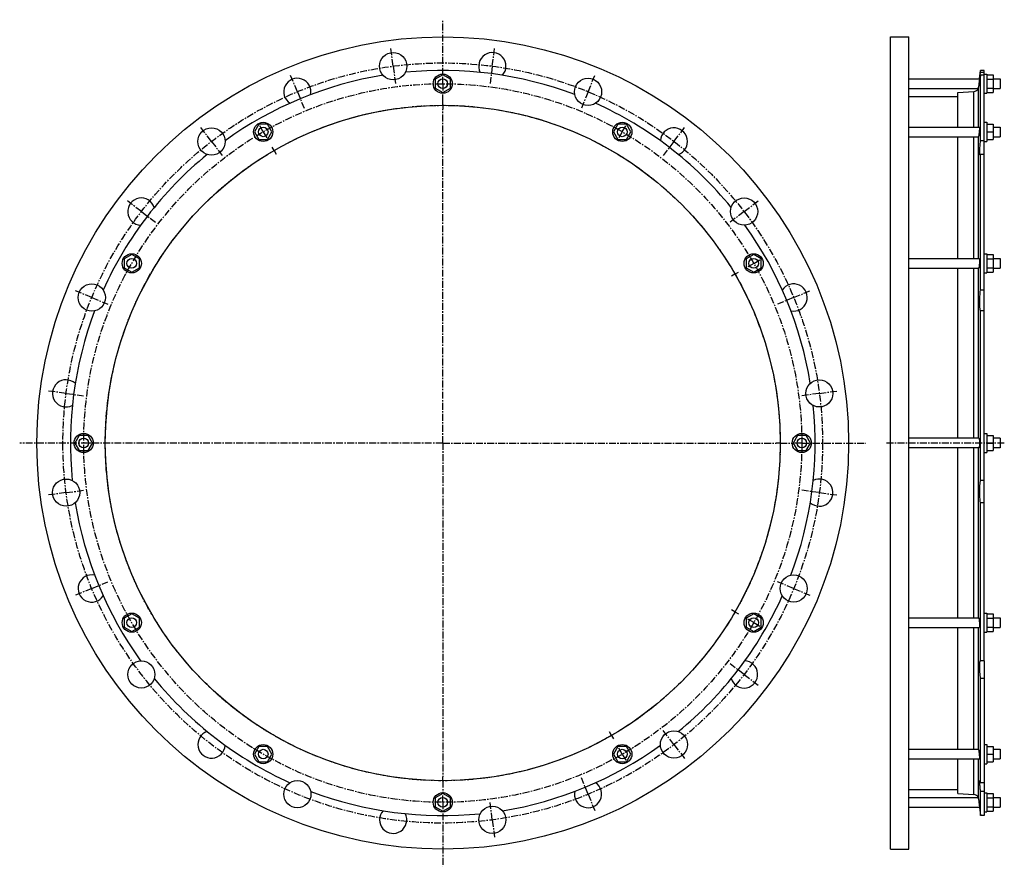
# Model space of a CAD drawing. Header units: millimetres. Extents: x -588 to 643, y -400 to 658.
import ezdxf

# ---------------------------------------------------------------- set-up
doc = ezdxf.new("R2010")
doc.units = ezdxf.units.MM
doc.header["$LTSCALE"] = 23.1
doc.linetypes.add('CENTER', pattern=[0.6, 0.375, -0.075, 0.075, -0.075])
doc.layers.get('0').update_dxf_attribs({"linetype": 'CONTINUOUS'})
doc.layers.add('AXES', color=7, linetype='CONTINUOUS')
doc.layers.add('ROUNDS', color=7, linetype='CONTINUOUS')

msp = doc.modelspace()

# ---------------------------------------------------------------- linework, layer by layer
at = {"color": 7, "linetype": 'Continuous'}
for p, q in [((500.6, -378.8), (500.6, 636.2)), ((500.6, 636.2), (523.6, 636.2)), ((523.6, -378.8), (523.6, 636.2)), ((618, 594.3), (613.2, 594.3)), ((-59.2, 588.7), (-68.7, 583.2)), ((-68.7, 583.2), (-68.7, 572.2)), ((-49.7, 583.2), (-59.2, 588.7)), ((-49.7, 572.2), (-49.7, 583.2)), ((618, 589.7), (621, 589.7)), ((621, 589.7), (621, 565.7)), ((621, 588.7), (629, 588.7)), ((621, 583.2), (629, 583.2)), ((629, 588.7), (629, 566.7)), ((-68.7, 572.2), (-59.2, 566.7)), ((-59.2, 566.7), (-49.7, 572.2)), ((584.7, 523.5), (584.7, 566.6)), ((621, 572.2), (629, 572.2)), ((621, 566.7), (629, 566.7)), ((523.6, 561.8), (584.7, 561.8)), ((618, 565.7), (621, 565.7)), ((618, 529.5), (621, 529.5)), ((621, 529.5), (621, 505.5)), ((-289.2, 527), (-294.7, 517.5)), ((-294.7, 517.5), (-289.2, 508)), ((-278.3, 527), (-289.2, 527)), ((-272.8, 517.5), (-278.3, 527)), ((-278.3, 508), (-272.8, 517.5)), ((159.8, 527), (154.3, 517.5)), ((154.3, 517.5), (159.8, 508)), ((170.7, 527), (159.8, 527)), ((176.2, 517.5), (170.7, 527)), ((170.7, 508), (176.2, 517.5)), ((621, 527), (629, 527)), ((621, 517.5), (629, 517.5)), ((629, 527), (629, 508)), ((-289.2, 508), (-278.3, 508)), ((159.8, 508), (170.7, 508)), ((584.7, 359.2), (584.7, 511.5)), ((618, 505.5), (621, 505.5)), ((621, 508), (629, 508)), ((-448.1, 364.2), (-457.6, 358.7)), ((-457.6, 358.7), (-457.6, 347.7)), ((-438.6, 358.7), (-448.1, 364.2)), ((-438.6, 347.7), (-438.6, 358.7)), ((329.6, 364.2), (320.1, 358.7)), ((320.1, 358.7), (320.1, 347.7)), ((339.1, 358.7), (329.6, 364.2)), ((339.1, 347.7), (339.1, 358.7)), ((618, 365.2), (621, 365.2)), ((621, 365.2), (621, 341.2)), ((621, 364.2), (629, 364.2)), ((621, 358.7), (629, 358.7)), ((629, 364.2), (629, 342.2)), ((-457.6, 347.7), (-448.1, 342.2)), ((-448.1, 342.2), (-438.6, 347.7)), ((320.1, 347.7), (329.6, 342.2)), ((329.6, 342.2), (339.1, 347.7)), ((584.7, 134.7), (584.7, 347.2)), ((621, 347.7), (629, 347.7)), ((618, 341.2), (621, 341.2)), ((621, 342.2), (629, 342.2)), ((-513.7, 138.2), (-519.2, 128.7)), ((-502.8, 138.2), (-513.7, 138.2)), ((-497.3, 128.7), (-502.8, 138.2)), ((384.3, 138.2), (378.8, 128.7)), ((395.2, 138.2), (384.3, 138.2)), ((400.7, 128.7), (395.2, 138.2)), ((618, 140.7), (621, 140.7)), ((621, 140.7), (621, 116.7)), ((621, 138.2), (629, 138.2)), ((629, 138.2), (629, 119.2)), ((-519.2, 128.7), (-513.7, 119.2)), ((-502.8, 119.2), (-497.3, 128.7)), ((378.8, 128.7), (384.3, 119.2)), ((395.2, 119.2), (400.7, 128.7)), ((621, 128.7), (629, 128.7)), ((638, 134.7), (629, 134.7)), ((-513.7, 119.2), (-502.8, 119.2)), ((384.3, 119.2), (395.2, 119.2)), ((584.7, -89.8), (584.7, 122.7)), ((618, 116.7), (621, 116.7)), ((621, 119.2), (629, 119.2)), ((638, 122.7), (629, 122.7)), ((-448.1, -84.8), (-457.6, -90.3)), ((-438.6, -90.3), (-448.1, -84.8)), ((329.6, -84.8), (320.1, -90.3)), ((339.1, -90.3), (329.6, -84.8)), ((618, -83.8), (621, -83.8)), ((621, -83.8), (621, -107.8)), ((621, -84.8), (629, -84.8)), ((629, -84.8), (629, -106.8)), ((-457.6, -90.3), (-457.6, -101.3)), ((-438.6, -101.3), (-438.6, -90.3)), ((320.1, -90.3), (320.1, -101.3)), ((339.1, -101.3), (339.1, -90.3)), ((621, -90.3), (629, -90.3)), ((-457.6, -101.3), (-448.1, -106.8)), ((-448.1, -106.8), (-438.6, -101.3)), ((320.1, -101.3), (329.6, -106.8)), ((329.6, -106.8), (339.1, -101.3)), ((584.7, -254.1), (584.7, -101.8)), ((618, -107.8), (621, -107.8)), ((621, -101.3), (629, -101.3)), ((621, -106.8), (629, -106.8)), ((-289.2, -250.6), (-294.7, -260.1)), ((-278.3, -250.6), (-289.2, -250.6)), ((-272.8, -260.1), (-278.3, -250.6)), ((159.8, -250.6), (154.3, -260.1)), ((170.7, -250.6), (159.8, -250.6)), ((176.2, -260.1), (170.7, -250.6)), ((618, -248.1), (621, -248.1)), ((621, -248.1), (621, -272.1)), ((621, -250.6), (629, -250.6)), ((629, -250.6), (629, -269.6)), ((-294.7, -260.1), (-289.2, -269.6)), ((-289.2, -269.6), (-278.3, -269.6)), ((-278.3, -269.6), (-272.8, -260.1)), ((154.3, -260.1), (159.8, -269.6)), ((159.8, -269.6), (170.7, -269.6)), ((170.7, -269.6), (176.2, -260.1)), ((584.7, -309.2), (584.7, -266.1)), ((621, -260.1), (629, -260.1)), ((621, -269.6), (629, -269.6)), ((618, -272.1), (621, -272.1)), ((523.6, -304.4), (584.7, -304.4)), ((-59.2, -309.3), (-68.7, -314.8)), ((-68.7, -314.8), (-68.7, -325.8)), ((-49.7, -314.8), (-59.2, -309.3)), ((-49.7, -325.8), (-49.7, -314.8)), ((618, -308.3), (621, -308.3)), ((621, -308.3), (621, -332.3)), ((621, -309.3), (629, -309.3)), ((621, -314.8), (629, -314.8)), ((629, -309.3), (629, -331.3)), ((-68.7, -325.8), (-59.2, -331.3)), ((-59.2, -331.3), (-49.7, -325.8)), ((618, -332.3), (621, -332.3)), ((621, -325.8), (629, -325.8)), ((621, -331.3), (629, -331.3)), ((618, -336.9), (613.2, -336.9)), ((500.6, -378.8), (523.6, -378.8))]:
    msp.add_line(p, q, dxfattribs=at)
for centre, radius in [((-59.2, 128.7), 507.5), ((-59.2, 577.7), 12), ((-59.2, 128.7), 422), ((-283.7, 517.5), 12), ((165.3, 517.5), 12), ((-448.1, 353.2), 12), ((329.6, 353.2), 12), ((-508.2, 128.7), 12), ((389.8, 128.7), 12), ((-448.1, -95.8), 12), ((329.6, -95.8), 12), ((-283.7, -260.1), 12), ((165.3, -260.1), 12), ((-59.2, -320.3), 12)]:
    msp.add_circle(centre, radius, dxfattribs=at)
at = {"layer": 'AXES', "color": 7, "linetype": 'CENTER'}
for p, q in [((-59.2, 588.7), (-59.2, 657.7)), ((-121.2, 599.6), (-124.1, 621.5)), ((2.8, 599.6), (5.6, 621.5)), ((-121.2, 599.6), (-118.4, 577.8)), ((2.8, 599.6), (-0.1, 577.8)), ((-241, 567.5), (-249.4, 587.9)), ((-59.2, 577.7), (-59.2, 588.7)), ((122.5, 567.5), (130.9, 587.9)), ((-241, 567.5), (-232.6, 547.2)), ((-59.2, 577.7), (-59.2, 566.7)), ((-59.2, 555.7), (-59.2, 566.7)), ((122.5, 567.5), (114.1, 547.2)), ((-59.2, 550.7), (-59.2, 555.7)), ((-59.2, 550.7), (-59.2, 545.7)), ((-59.2, 128.7), (-59.2, 545.7)), ((-348.4, 505.5), (-361.8, 523)), ((-283.7, 517.5), (-289.2, 527.1)), ((-283.7, 517.5), (-278.2, 508)), ((165.3, 517.5), (159.8, 508)), ((165.3, 517.5), (170.8, 527.1)), ((229.9, 505.5), (243.3, 523)), ((-348.4, 505.5), (-335, 488.1)), ((229.9, 505.5), (216.5, 488.1)), ((-270.2, 494.2), (-272.7, 498.5)), ((-270.2, 494.2), (-267.7, 489.8)), ((-436.1, 417.9), (-453.5, 431.3)), ((317.6, 417.9), (335.1, 431.3)), ((-436.1, 417.9), (-418.6, 404.5)), ((317.6, 417.9), (300.1, 404.5)), ((329.6, 353.2), (339.1, 358.7)), ((329.6, 353.2), (320.1, 347.7)), ((306.2, 339.7), (301.9, 337.2)), ((306.2, 339.7), (310.5, 342.2)), ((-498.1, 310.5), (-518.4, 318.9)), ((-498.1, 310.5), (-477.8, 302.1)), ((379.6, 310.5), (359.3, 302.1)), ((379.6, 310.5), (399.9, 318.9)), ((-530.2, 190.7), (-552, 193.6)), ((-530.2, 190.7), (-508.4, 187.8)), ((411.7, 190.7), (389.9, 187.8)), ((411.7, 190.7), (433.5, 193.6)), ((-59.2, 128.7), (-588.2, 128.7)), ((-59.2, 128.7), (-59.2, -288.3)), ((-59.2, 128.7), (357.8, 128.7)), ((362.8, 128.7), (357.8, 128.7)), ((362.8, 128.7), (378.8, 128.7)), ((389.8, 128.7), (378.8, 128.7)), ((389.8, 128.7), (469.7, 128.7)), ((643, 128.7), (495.6, 128.7)), ((-530.2, 66.7), (-552, 63.8)), ((-530.2, 66.7), (-508.4, 69.6)), ((411.7, 66.7), (389.9, 69.6)), ((411.7, 66.7), (433.5, 63.8)), ((-498.1, -53.1), (-477.8, -44.7)), ((379.6, -53.1), (359.3, -44.7)), ((-498.1, -53.1), (-518.4, -61.5)), ((379.6, -53.1), (399.9, -61.5)), ((306.2, -82.3), (301.9, -79.8)), ((306.2, -82.3), (310.5, -84.8)), ((329.6, -95.8), (320.1, -90.3)), ((329.6, -95.8), (339.1, -101.3)), ((317.6, -160.5), (300.1, -147.1)), ((317.6, -160.5), (335.1, -173.9)), ((151.8, -236.8), (149.3, -232.4)), ((229.9, -248.1), (216.5, -230.7)), ((151.8, -236.8), (154.3, -241.1)), ((165.3, -260.1), (159.8, -250.6)), ((229.9, -248.1), (243.3, -265.6)), ((165.3, -260.1), (170.8, -269.7)), ((-59.2, -293.3), (-59.2, -288.3)), ((-59.2, -293.3), (-59.2, -309.3)), ((122.5, -310.1), (114.1, -289.8)), ((-59.2, -320.3), (-59.2, -309.3)), ((122.5, -310.1), (130.9, -330.5)), ((-59.2, -320.3), (-59.2, -400.3)), ((2.8, -342.2), (-0.1, -320.4)), ((2.8, -342.2), (5.6, -364))]:
    msp.add_line(p, q, dxfattribs=at)
at = {"layer": 'AXES', "color": 7, "linetype": 'Continuous'}
for p, q in [((612, 583.7), (613.2, 594.3)), ((613.2, 591.9), (613.2, 594.3)), ((618, 591.9), (613.2, 591.9)), ((618, -143.5), (618, 594.3)), ((523.6, 583.7), (612, 583.7)), ((611.4, 579), (610.7, 573.4)), ((612, 583.7), (611.2, 577.7)), ((611.7, 581.2), (611.6, 580.7)), ((613.2, 506.5), (613.2, 588.3)), ((618, 588.3), (613.2, 588.3)), ((629, 583.7), (638, 583.7)), ((638, 583.7), (638, 571.7)), ((523.6, 571.7), (610.3, 571.7)), ((610.8, 573.8), (610.7, 573.4)), ((611, 575.9), (610.9, 575.4)), ((629, 571.7), (638, 571.7)), ((523.6, 523.5), (611.9, 523.5)), ((629, 523.5), (638, 523.5)), ((638, 523.5), (638, 511.5)), ((523.6, 511.5), (610.5, 511.5)), ((618, 506.5), (613.2, 506.5)), ((629, 511.5), (638, 511.5)), ((613.2, 319.8), (613.2, 489.4)), ((618, 489.4), (613.2, 489.4)), ((523.6, 359.2), (611.6, 359.2)), ((629, 359.2), (638, 359.2)), ((638, 359.2), (638, 347.2)), ((523.6, 347.2), (610.9, 347.2)), ((629, 347.2), (638, 347.2)), ((618, 319.8), (613.2, 319.8)), ((613.2, 81.9), (613.2, 293.8)), ((618, 293.8), (613.2, 293.8)), ((611.2, 134.7), (523.6, 134.7)), ((638, 134.7), (638, 122.7)), ((611.2, 122.7), (523.6, 122.7)), ((618, 81.9), (613.2, 81.9)), ((618, 54.1), (613.2, 54.1)), ((613.2, -143.5), (613.2, 54.1)), ((523.6, -89.8), (610.9, -89.8)), ((629, -89.8), (638, -89.8)), ((638, -89.8), (638, -101.8)), ((523.6, -101.8), (611.6, -101.8)), ((629, -101.8), (638, -101.8)), ((618, -143.5), (613.2, -143.5)), ((613.2, -143.5), (613.2, -143.5)), ((618, -143.6), (618, -336.9)), ((618, -165.7), (613.2, -165.7)), ((613.2, -295.9), (613.2, -165.7)), ((523.6, -254.1), (610.5, -254.1)), ((629, -254.1), (638, -254.1)), ((638, -254.1), (638, -266.1)), ((523.6, -266.1), (611.9, -266.1)), ((629, -266.1), (638, -266.1)), ((618, -295.9), (613.2, -295.9)), ((618, -306.6), (613.2, -306.6)), ((613.2, -336.9), (613.2, -306.6)), ((523.6, -314.3), (610.3, -314.3)), ((610.7, -316), (611.6, -323.3)), ((629, -314.3), (638, -314.3)), ((638, -314.3), (638, -326.3)), ((523.6, -326.3), (612, -326.3)), ((611.2, -320.3), (612, -326.3)), ((612, -326.3), (613.2, -336.9)), ((629, -326.3), (638, -326.3))]:
    msp.add_line(p, q, dxfattribs=at)
at = {"layer": 'AXES', "color": 9, "linetype": 'Continuous'}
for p, q in [((610.7, 523.5), (610.7, 573.4)), ((610.7, 359.2), (610.7, 511.7)), ((610.7, 134.7), (610.7, 347.2)), ((610.7, -89.8), (610.7, 122.7)), ((610.7, -254.3), (610.7, -101.8)), ((610.7, -316), (610.7, -266.1))]:
    msp.add_line(p, q, dxfattribs=at)
at = {"layer": 'AXES', "color": 7, "linetype": 'Continuous'}
for centre, radius in [((-121.2, 599.6), 17), ((-59.2, 577.7), 6), ((122.5, 567.5), 17), ((-348.4, 505.5), 17), ((-283.7, 517.5), 6), ((165.3, 517.5), 6), ((317.6, 417.9), 17), ((-448.1, 353.2), 6), ((329.6, 353.2), 6), ((-498.1, 310.5), 17), ((411.7, 190.7), 17), ((-508.2, 128.7), 6), ((389.8, 128.7), 6), ((-530.2, 66.7), 17), ((379.6, -53.1), 17), ((-448.1, -95.8), 6), ((329.6, -95.8), 6), ((-436.1, -160.5), 17), ((229.9, -248.1), 17), ((-283.7, -260.1), 6), ((165.3, -260.1), 6), ((-241, -310.1), 17), ((-59.2, -320.3), 6), ((2.8, -342.2), 17)]:
    msp.add_circle(centre, radius, dxfattribs=at)
at = {"layer": 'AXES', "color": 7, "linetype": 'CENTER'}
for radius in [475, 449, 422]:
    msp.add_circle((-59.2, 128.7), radius, dxfattribs=at)
at = {"layer": 'AXES', "color": 7, "linetype": 'Continuous'}
for centre, radius, start, end in [((2.8, 599.6), 17, 317.7733, 207.2236), ((-59.2, 128.7), 465.6, 69.2258, 95.7742), ((-59.2, 128.7), 465.6, 99.2258, 125.7742), ((-241, 567.5), 17, 347.7733, 237.2236), ((604.4, 574.2), 6.36, 273.5595, 337.0562), ((604.5, 574.2), 6.21, 336.7805, 353.009), ((-59.2, 128.7), 465.6, 39.2258, 65.7742), ((229.9, 505.5), 17, 287.7733, 177.2236), ((-59.2, 128.7), 465.6, 129.2258, 155.7742), ((-436.1, 417.9), 17, 17.7733, 267.2236), ((-59.2, 128.7), 465.6, 9.2258, 35.7742), ((379.6, 310.5), 17, 257.7733, 147.2236), ((-59.2, 128.7), 465.6, 159.2258, 185.7742), ((-530.2, 190.7), 17, 47.7733, 297.2236), ((-59.2, 128.7), 465.6, 339.2258, 5.7742), ((411.7, 66.7), 17, 227.7733, 117.2236), ((-59.2, 128.7), 465.6, 189.2258, 215.7742), ((-498.1, -53.1), 17, 77.7733, 327.2236), ((-59.2, 128.7), 465.6, 309.2258, 335.7742), ((317.6, -160.5), 17, 197.7733, 87.2236), ((-59.2, 128.7), 465.6, 219.2258, 245.7742), ((-348.4, -248.1), 17, 107.9542, 357.0435), ((-59.2, 128.7), 465.6, 279.2258, 305.7742), ((-59.2, 128.7), 465.6, 249.2258, 275.7742), ((122.5, -310.1), 17, 167.7733, 57.2236), ((604.4, -316.8), 6.36, 22.9438, 86.4405), ((604.5, -316.7), 6.21, 6.991, 23.2195), ((-121.2, -342.2), 17, 137.9542, 27.0435)]:
    msp.add_arc(centre, radius, start, end, dxfattribs=at)
for points, knots in [([(612.3, 582.6), (612.3, 582.6), (612.3, 582.7), (612.3, 582.7), (612.3, 582.7), (612.3, 582.8), (612.3, 582.9), (612.3, 583.1), (612.3, 583.3), (612.4, 583.7), (612.4, 584.1), (612.5, 584.6), (612.5, 585.2), (612.6, 585.8), (612.7, 586.5), (612.7, 587.3), (612.9, 588.5), (613, 590), (613.2, 591.3), (613.2, 591.9)], [0, 0, 0, 0, 0.001403, 0.004698, 0.010099, 0.017636, 0.027312, 0.039122, 0.069091, 0.107411, 0.153897, 0.208324, 0.270423, 0.339889, 0.416384, 0.499532, 0.58893, 0.784718, 1, 1, 1, 1]), ([(613.2, 588.3), (613.2, 587.9), (613.1, 587.1), (612.9, 585.9), (612.8, 585.1), (612.7, 584.5), (612.6, 584.1), (612.6, 583.8), (612.5, 583.5), (612.5, 583.2), (612.5, 583), (612.4, 582.9), (612.4, 582.8), (612.4, 582.7), (612.4, 582.7), (612.4, 582.6), (612.3, 582.6), (612.3, 582.6)], [0, 0, 0, 0, 0.22219, 0.420278, 0.592049, 0.667443, 0.735551, 0.796176, 0.849144, 0.894303, 0.931525, 0.960709, 0.981785, 0.989278, 0.994752, 0.998253, 1, 1, 1, 1]), ([(611.9, 523.5), (611.9, 523.5), (611.9, 523.5), (611.9, 523.5), (611.9, 523.5), (611.9, 523.4), (611.9, 523.3), (611.9, 523.2), (612, 523.1), (612, 522.9), (612, 522.7), (612, 522.3), (611.9, 521.8), (611.9, 521.2), (611.9, 520.5), (611.8, 519.8), (611.7, 518.8), (611.6, 517.5), (611.4, 516), (611.3, 515), (611.2, 514.5)], [0, 0, 0, 0, 0.002841, 0.004939, 0.007632, 0.014952, 0.02495, 0.037642, 0.053005, 0.070988, 0.091523, 0.139903, 0.197331, 0.262817, 0.335224, 0.413294, 0.495677, 0.66768, 0.83961, 1, 1, 1, 1]), ([(610.5, 511.5), (610.6, 511.5), (610.6, 511.6), (610.6, 511.6), (610.7, 511.7), (610.7, 511.7), (610.7, 511.7)], [0, 0, 0, 0, 0.191701, 0.409599, 0.674772, 1, 1, 1, 1]), ([(611.2, 514.5), (611.2, 514.2), (611.1, 513.6), (611, 512.8), (610.9, 512.3), (610.8, 511.9), (610.7, 511.8), (610.7, 511.7)], [0, 0, 0, 0, 0.342573, 0.630499, 0.852486, 0.935955, 1, 1, 1, 1]), ([(612.8, 488.5), (612.7, 488.5), (612.7, 488.6), (612.6, 488.6), (612.6, 488.8), (612.5, 488.9), (612.5, 489.1), (612.5, 489.3), (612.4, 489.6), (612.4, 490.1), (612.3, 490.7), (612.3, 491.7), (612.3, 492.7), (612.4, 493.9), (612.4, 495.2), (612.5, 497.2), (612.7, 499.8), (612.9, 503.1), (613.1, 505.3), (613.2, 506.5)], [0, 0, 0, 0, 0.003722, 0.008612, 0.015369, 0.024252, 0.035358, 0.048721, 0.064341, 0.0822, 0.124498, 0.175254, 0.23398, 0.300086, 0.372892, 0.451644, 0.623646, 0.808969, 1, 1, 1, 1]), ([(613.2, 489.4), (613.2, 489.3), (613.1, 489), (613, 488.8), (612.9, 488.7), (612.9, 488.6), (612.8, 488.5), (612.8, 488.5)], [0, 0, 0, 0, 0.389956, 0.682005, 0.792213, 0.879938, 1, 1, 1, 1]), ([(611.6, 359.2), (611.6, 359.2), (611.7, 359.1), (611.7, 359.1), (611.8, 359), (611.8, 358.9), (611.8, 358.7), (611.9, 358.5), (611.9, 358.2), (611.9, 357.8), (611.9, 357.3), (612, 356.2), (611.9, 354.7), (611.8, 352.8), (611.7, 351), (611.5, 349.6), (611.4, 348.6), (611.3, 348.2), (611.2, 348)], [0, 0, 0, 0, 0.011118, 0.015548, 0.020742, 0.033493, 0.049433, 0.068528, 0.090692, 0.115805, 0.174251, 0.242393, 0.400342, 0.572855, 0.741593, 0.888949, 0.949797, 1, 1, 1, 1]), ([(611.2, 348), (611.2, 347.9), (611.2, 347.7), (611.1, 347.5), (611.1, 347.4), (611, 347.3), (611, 347.2), (610.9, 347.2), (610.9, 347.2)], [0, 0, 0, 0, 0.396283, 0.557202, 0.692844, 0.803323, 0.889458, 1, 1, 1, 1]), ([(613.2, 293.8), (613.2, 293.9), (613.1, 294.1), (613, 294.5), (612.8, 295.2), (612.7, 296.2), (612.6, 297.5), (612.5, 298.9), (612.4, 301.1), (612.3, 304.1), (612.4, 308), (612.6, 312), (612.8, 316), (613.1, 318.5), (613.2, 319.8)], [0, 0, 0, 0, 0.010126, 0.022352, 0.053155, 0.092277, 0.139295, 0.193608, 0.254473, 0.392304, 0.544811, 0.703042, 0.857743, 1, 1, 1, 1]), ([(611.2, 134.7), (611.3, 134.7), (611.4, 134.6), (611.5, 134.4), (611.5, 134.2), (611.6, 134), (611.6, 133.7), (611.7, 133.3), (611.8, 132.8), (611.8, 132), (611.9, 130.6), (612, 128.7), (611.9, 126.8), (611.8, 125.4), (611.8, 124.6), (611.7, 124.1), (611.6, 123.7), (611.6, 123.4), (611.5, 123.2), (611.5, 123), (611.4, 122.8), (611.3, 122.7), (611.2, 122.7)], [0, 0, 0, 0, 0.014872, 0.027771, 0.044772, 0.06588, 0.090984, 0.119901, 0.152394, 0.226935, 0.311903, 0.500001, 0.688098, 0.773066, 0.847606, 0.880099, 0.909017, 0.934121, 0.955228, 0.972229, 0.985128, 1, 1, 1, 1]), ([(613.2, 54.1), (613.1, 55.1), (612.8, 57.3), (612.5, 60.9), (612.4, 64.8), (612.3, 68.9), (612.4, 72.8), (612.5, 75.9), (612.7, 78.1), (612.9, 79.5), (613, 80.8), (613.2, 81.5), (613.2, 81.9)], [0, 0, 0, 0, 0.111599, 0.242972, 0.38667, 0.534357, 0.677372, 0.807364, 0.865103, 0.916899, 0.962055, 1, 1, 1, 1]), ([(610.9, -89.8), (610.9, -89.8), (611, -89.8), (611, -89.9), (611.1, -90), (611.1, -90.1), (611.2, -90.3), (611.2, -90.5), (611.2, -90.6)], [0, 0, 0, 0, 0.110542, 0.196677, 0.307156, 0.442798, 0.603717, 1, 1, 1, 1]), ([(611.2, -90.6), (611.3, -90.8), (611.4, -91.2), (611.5, -92.2), (611.7, -93.6), (611.8, -95.4), (611.9, -97.3), (612, -98.8), (611.9, -99.9), (611.9, -100.4), (611.9, -100.8), (611.9, -101.1), (611.8, -101.3), (611.8, -101.5), (611.8, -101.6), (611.7, -101.7), (611.7, -101.7), (611.6, -101.8), (611.6, -101.8)], [0, 0, 0, 0, 0.050203, 0.111051, 0.258408, 0.427145, 0.599659, 0.757608, 0.825749, 0.884196, 0.909309, 0.931473, 0.950567, 0.966507, 0.979258, 0.984452, 0.988882, 1, 1, 1, 1]), ([(613.2, -165.7), (613.1, -164.4), (612.9, -161.8), (612.6, -157.9), (612.4, -154.7), (612.3, -152.2), (612.3, -150.5), (612.3, -149), (612.4, -147.6), (612.4, -146.4), (612.5, -145.5), (612.6, -144.9), (612.6, -144.5), (612.7, -144.2), (612.8, -143.9), (612.9, -143.7), (613, -143.6), (613, -143.5), (613.1, -143.5), (613.2, -143.5)], [0, 0, 0, 0, 0.174697, 0.352709, 0.524242, 0.604573, 0.679764, 0.74877, 0.810642, 0.864549, 0.909801, 0.929013, 0.945882, 0.96038, 0.972505, 0.982295, 0.989867, 0.995521, 1, 1, 1, 1]), ([(610.7, -254.3), (610.7, -254.3), (610.7, -254.2), (610.6, -254.2), (610.6, -254.2), (610.6, -254.1), (610.5, -254.1)], [0, 0, 0, 0, 0.325228, 0.590401, 0.808299, 1, 1, 1, 1]), ([(610.7, -254.3), (610.7, -254.4), (610.8, -254.5), (610.9, -254.9), (611, -255.4), (611.1, -256.2), (611.2, -256.8), (611.2, -257.1)], [0, 0, 0, 0, 0.064045, 0.147514, 0.369501, 0.657427, 1, 1, 1, 1]), ([(611.2, -257.1), (611.3, -257.6), (611.4, -258.6), (611.6, -260.1), (611.7, -261.4), (611.8, -262.4), (611.9, -263.1), (611.9, -263.8), (611.9, -264.4), (612, -264.9), (612, -265.3), (612, -265.5), (612, -265.7), (611.9, -265.8), (611.9, -265.9), (611.9, -266), (611.9, -266.1), (611.9, -266.1), (611.9, -266.1), (611.9, -266.1), (611.9, -266.1)], [0, 0, 0, 0, 0.16039, 0.33232, 0.504324, 0.586706, 0.664776, 0.737183, 0.80267, 0.860098, 0.908477, 0.929012, 0.946995, 0.962358, 0.975051, 0.985048, 0.992368, 0.995061, 0.997159, 1, 1, 1, 1]), ([(613.2, -306.6), (613.2, -305.7), (613, -303.9), (612.7, -301.4), (612.6, -299.1), (612.4, -297.3), (612.4, -296.1), (612.3, -295.4), (612.3, -294.7), (612.3, -294.2), (612.3, -293.9), (612.3, -293.7), (612.4, -293.5), (612.4, -293.4), (612.4, -293.3), (612.4, -293.2), (612.5, -293.1), (612.5, -293.1)], [0, 0, 0, 0, 0.204592, 0.395875, 0.56828, 0.716744, 0.7806, 0.836894, 0.88522, 0.925237, 0.942047, 0.95669, 0.969151, 0.979427, 0.987532, 0.993523, 1, 1, 1, 1]), ([(612.5, -293.1), (612.5, -293.1), (612.5, -293.2), (612.6, -293.2), (612.6, -293.2), (612.6, -293.3), (612.7, -293.4), (612.7, -293.6), (612.8, -293.9), (612.9, -294.3), (613, -294.7), (613.1, -295.3), (613.2, -295.7), (613.2, -295.9)], [0, 0, 0, 0, 0.011359, 0.027683, 0.05054, 0.080456, 0.117634, 0.162143, 0.27314, 0.413154, 0.581551, 0.777507, 1, 1, 1, 1])]:
    msp.add_open_spline(points, degree=3, knots=knots, dxfattribs=at)
at = {"layer": 'ROUNDS', "color": 7, "linetype": 'Continuous'}
for p, q in [((584.7, 566.6), (604.8, 567.8)), ((584.7, -309.2), (604.8, -310.4))]:
    msp.add_line(p, q, dxfattribs=at)
at = {"layer": 'ROUNDS', "color": 9, "linetype": 'Continuous'}
for p, q in [((604.8, 523.5), (604.8, 567.8)), ((604.8, 359.2), (604.8, 511.5)), ((604.8, 134.7), (604.8, 347.2)), ((604.8, -89.8), (604.8, 122.7)), ((604.8, -254.1), (604.8, -101.8)), ((604.8, -310.4), (604.8, -266.1))]:
    msp.add_line(p, q, dxfattribs=at)

doc.saveas('drawing.dxf')
